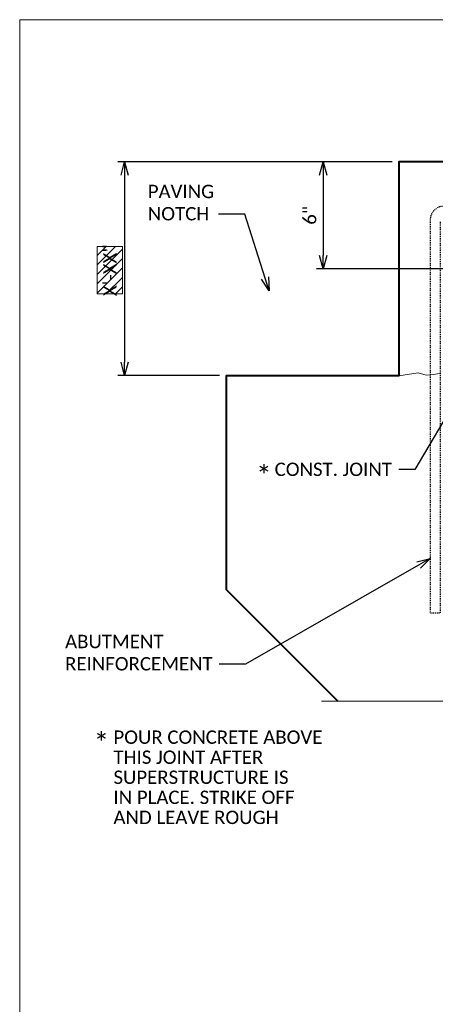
# Model space of a CAD drawing. Header units: metres. Extents: x -113 to 509, y -50 to 519.
# Tile 107 of 240: x -113 to -66, y 92 to 202. Entities that reach past the tile are written whole.
import ezdxf
from ezdxf import colors
from ezdxf.entities.mleader import LeaderData, LeaderLine
from ezdxf.enums import TextEntityAlignment as Align
from ezdxf.math import Vec2, Vec3

# ---------------------------------------------------------------- set-up
doc = ezdxf.new("R2010")
doc.units = ezdxf.units.M
doc.header["$MEASUREMENT"] = 0
doc.linetypes.add('Wisdot2', pattern=[0.125, 0.0625, -0.0625])
for name, color, linetype, lineweight in [('B_ANNO_BREAK', 7, 'Continuous', 18), ('B_ANNO_DIM', 7, 'Continuous', 18), ('B_ANNO_TEXT', 7, 'Continuous', 18), ('B_DETAIL', 7, 'Continuous', 18), ('B_DETAIL_HIDDEN', 7, 'Wisdot2', 25), ('B_DETAIL_OBJ', 7, 'Continuous', 40)]:
    doc.layers.add(name, color=color, linetype=linetype, lineweight=lineweight)
doc.layers.add('B_ANNO_DESIGN_NOTES', color=1, linetype='Continuous', lineweight=18, true_color=0xff0000)
doc.layers.add('B_ANNO_NOPLOT', color=47, linetype='Continuous', lineweight=18, plot=False)
doc.styles.add('Annotative', font='calibri.ttf', dxfattribs={"height": 0.0625})
doc.styles.get("Standard").update_dxf_attribs({"font": 'calibri.ttf'})
doc.dimstyles.new('Annotative', dxfattribs={"dimscale": 0, "dimtxt": 0.0625, "dimasz": 0.0625, "dimexe": 0.03125, "dimexo": 0.03125, "dimgap": 0.03125, "dimtad": 1, "dimdec": 3, "dimzin": 3, "dimdsep": 46, "dimlunit": 4, "dimtxsty": 'Standard', "dimblk": 'OPEN30', "dimcen": 0.03125, "dimaunit": 1, "dimadec": 0, "dimazin": 3, "dimtfac": 0.75, "dimtdec": 3, "dimtofl": 0, "dimtmove": 0, "dimatfit": 3, "dimldrblk": 'OPEN30', "dimfxl": 1, "dimtfill": 1, "dimfrac": 1, "dimtolj": 1, "dimtzin": 0, "dimarcsym": 0})

# ---------------------------------------------------------------- blocks, each defined once
blk = doc.blocks.new('_Open30')
at = {"color": 0, "linetype": 'ByBlock', "lineweight": -2}
for p, q in [((-1, 0.268), (0, 0)), ((0, 0), (-1, -0.268)), ((0, 0), (-1, 0))]:
    blk.add_line(p, q, dxfattribs=at)
blk = doc.blocks.new('*D1623')
at = {"layer": 'B_ANNO_DIM', "color": 0, "lineweight": -2, "transparency": 16777216}
for p, q in [((41.82, -80.44), (11.04, -80.44)), ((11.79, -81.94), (11.79, -102.94)), ((22.45, -104.44), (11.04, -104.44))]:
    blk.add_line(p, q, dxfattribs=at)
at = {"layer": 'Defpoints', "color": 0, "transparency": 16777216}
for p in [(42.57, -80.44), (11.79, -104.44), (23.2, -104.44)]:
    blk.add_point(p, dxfattribs=at)
at = {"layer": 'B_ANNO_DIM', "color": 0, "lineweight": -2, "transparency": 16777216, "xscale": 1.5, "yscale": 1.5, "zscale": 1.5}
for p, rotation in [((11.79, -80.44), 90), ((11.79, -104.44), 270)]:
    blk.add_blockref('_Open30', p, dxfattribs=dict(at, rotation=rotation))
blk = doc.blocks.new('*D43')
at = {"layer": 'B_ANNO_DIM', "color": 0, "lineweight": -2, "transparency": 16777216}
for p, q in [((-78.74, 184.9), (-78.74, 175.88)), ((-58.93, 174.38), (-79.49, 174.38))]:
    blk.add_line(p, q, dxfattribs=at)
at = {"layer": 'Defpoints', "color": 0, "transparency": 16777216}
for p in [(-78.74, 186.4), (-78.74, 174.38), (-58.18, 174.38)]:
    blk.add_point(p, dxfattribs=at)
at = {"layer": 'B_ANNO_DIM', "color": 0, "lineweight": -2, "transparency": 16777216, "xscale": 1.5, "yscale": 1.5, "zscale": 1.5}
for p, rotation in [((-78.74, 186.4), 90), ((-78.74, 174.38), 270)]:
    blk.add_blockref('_Open30', p, dxfattribs=dict(at, rotation=rotation))
at = {"layer": 'B_ANNO_DIM', "color": 0, "transparency": 16777216, "insert": (-80.26, 180.39), "char_height": 1.5, "attachment_point": 5, "rotation": 90, "bg_fill": 3, "box_fill_scale": 1.25, "bg_fill_color": 256, "bg_fill_true_color": 13158600, "bg_fill_transparency": 0}
blk.add_mtext('\\A1;6"', dxfattribs=at)
blk = doc.blocks.new('*U1687')
at = {"layer": 'B_ANNO_NOPLOT', "flags": 128}
blk.add_lwpolyline([(0, 0), (0, 252), (323.93, 252), (323.93, 238.86), (378, 238.86), (378, 40.5), (316.57, 40.5), (316.57, 0)], close=True, dxfattribs=at)
at = {"layer": 'B_ANNO_TEXT', "style": 'Annotative'}
for tag, p in [('JO1', (357.19, 85.33)), ('JO2', (357.19, 82.39)), ('JO3', (357.19, 79.39)), ('JO4', (357.19, 76.43)), ('JO5', (357.19, 73.44)), ('JO6', (357.19, 70.33)), ('JO7', (357.19, 67.48)), ('JO8', (357.19, 64.5)), ('JO9', (357.19, 61.53))]:
    blk.add_attdef(tag, text='', height=1.5, dxfattribs=at).set_placement(p, align=Align.CENTER)
blk = doc.blocks.new('*U1633')
at = {"layer": 'B_ANNO_NOPLOT', "flags": 128}
blk.add_lwpolyline([(0, 0), (0, 252), (323.93, 252), (323.93, 238.86), (378, 238.86), (378, 40.5), (316.57, 40.5), (316.57, 0)], close=True, dxfattribs=at)
blk = doc.blocks.new('*U1663')
at = {"layer": 'B_ANNO_NOPLOT', "flags": 128}
blk.add_lwpolyline([(0, 0), (0, 252), (323.9277, 252), (323.9277, 238.8552), (378, 238.8552), (378, 40.4996), (316.5708, 40.4996), (316.5708, 0)], close=True, dxfattribs=at)
blk = doc.blocks.new('*U2432')
at = {"layer": 'B_ANNO_NOPLOT', "flags": 128}
blk.add_lwpolyline([(0, -316.4871), (0, -64.4871), (323.9277, -64.4871), (323.9277, -77.632), (378, -77.632), (378, -275.9875), (316.5708, -275.9875), (316.5708, -316.4871)], close=True, dxfattribs=at)
at = {"layer": 'B_ANNO_TEXT', "style": 'Annotative'}
blk.add_attdef('DIM2', text='', height=1.5, rotation=315.056024, dxfattribs=at).set_placement((311.4772, 219.6159), align=Align.MIDDLE_CENTER)
blk = doc.blocks.new('INS_JTSS_SLPFAC_BASE')
at = {"layer": 'B_ANNO_DESIGN_NOTES'}
h = blk.add_hatch(dxfattribs=at)
h.set_pattern_fill('ANSI31', color=256, scale=6)
h.paths.add_polyline_path([(8.707, -89.9452), (8.707, -95.2681), (11.5447, -95.2681), (11.5447, -89.9452)])
at = {"layer": 'B_ANNO_BREAK', "flags": 128}
blk.add_lwpolyline([(76.0856, -140.9679), (54.4277, -140.9679), (54.0525, -139.937), (53.302, -141.9989), (52.9268, -140.9679), (33.8754, -140.9679)], dxfattribs=at)
at = {"layer": 'B_ANNO_DESIGN_NOTES'}
blk.add_lwpolyline([(8.707, -89.9452), (11.5447, -89.9452), (11.5447, -95.2681), (8.707, -95.2681)], close=True, dxfattribs=at)
at = {"layer": 'B_ANNO_NOPLOT', "flags": 128}
blk.add_lwpolyline([(0, -316.4871), (0, -64.4871), (323.9277, -64.4871), (323.9277, -77.632), (378, -77.632), (378, -275.9875), (316.5708, -275.9875), (316.5708, -316.4871)], close=True, dxfattribs=at)
at = {"layer": 'B_DETAIL', "flags": 128}
blk.add_lwpolyline([(47.1776, -104.1973), (46.4152, -104.2926), (45.6528, -104.388), (44.7633, -104.1337), (42.5746, -104.4421)], dxfattribs=at)
at = {"layer": 'B_DETAIL_HIDDEN', "flags": 128}
blk.add_lwpolyline([(69.3894, -87.1591), (69.3894, -131.0701), (70.5294, -131.0701), (70.5294, -86.9421, 0.41421356), (69.0294, -85.4421), (47.5976, -85.4421, 0.41421356), (46.0976, -86.9421), (46.0976, -131.0701), (47.2496, -131.0701), (47.2496, -87.1596)], format="xyb", dxfattribs=at)
at = {"layer": 'B_DETAIL_OBJ', "flags": 128}
blk.add_lwpolyline([(75.1236, -81.541), (75.221, -81.4401), (75.221, -80.842), (74.8246, -80.4421), (42.5746, -80.4421), (42.5746, -104.4421), (23.1996, -104.4421), (23.1996, -128.4421), (35.7254, -140.9679)], dxfattribs=at)
at = {"layer": 'B_ANNO_DIM', "lineweight": 30}
for tag, p in [('BAR1', (10.7294, -248.1165)), ('BAR3', (129.0984, -257.5272))]:
    blk.add_attdef(tag, text='', height=1.5, dxfattribs=at).set_placement(p, align=Align.TOP_LEFT)
at = {"layer": 'B_ANNO_DIM', "style": 'Annotative'}
for tag, p in [('BAR2', (96.1024, -274.8563)), ('BAR4', (122.9444, -296.1127))]:
    blk.add_attdef(tag, text='', height=1.5, dxfattribs=at).set_placement(p, align=Align.TOP_LEFT)
at = {"layer": 'B_ANNO_TEXT', "attachment_point": 1, "line_spacing_factor": 0.9, "style": 'Annotative'}
for s, insert, char_height, width in [('\\A1;*', (26.5546, -114.5868, -1.2634), 2.25, 171.676903), ('\\A1;*', (8.3086, -144.5733, -1.2634), 2.25, 171.676903), ('POUR CONCRETE ABOVE \\PTHIS JOINT AFTER\\PSUPERSTRUCTURE IS\\PIN PLACE. STRIKE OFF\\PAND LEAVE ROUGH', (10.5312, -144.2644), 1.5, 114.451269)]:
    blk.add_mtext(s, dxfattribs=dict(at, insert=insert, char_height=char_height, width=width))
at = {"layer": 'B_ANNO_TEXT', "style": 'Annotative'}
for tag, p in [('SS', (321.0554, -84.683)), ('BID#', (275.9705, -312.1489))]:
    blk.add_attdef(tag, p, '', height=1.5, dxfattribs=at)
blk.add_attdef('DIM3', text='', height=1.5, rotation=90, dxfattribs=at).set_placement((10.1258, -92.6066), align=Align.MIDDLE_CENTER)
at = {"layer": 'B_ANNO_DIM'}
dim = blk.add_linear_dim(base=(11.7895, -104.4421), p1=(42.5746, -80.4421), p2=(23.1996, -104.4421), angle=90, text=' ', dimstyle='Annotative', override={"dimlfac": 0.5}, dxfattribs=at)
dim.commit()
dim.dimension.update_dxf_attribs({"geometry": '*D1623', "text_midpoint": (11.7895, -92.4421)})
ml = blk.add_multileader_mtext('Standard', dxfattribs=at)
ml.set_content('PAVING\\PNOTCH', color=256)
ml.set_leader_properties()
ml.set_arrow_properties(name='OPEN30')
ml.build(insert=Vec2(0, 0))
ml.multileader.update_dxf_attribs({"text_right_attachment_type": 3, "dogleg_length": 0.0625, "arrow_head_size": 1.5, "scale": 24})
ctx = ml.context
ctx.base_point, ctx.scale, ctx.char_height, ctx.arrow_head_size, ctx.landing_gap_size, ctx.plane_origin = Vec3(13.6398, -83.7773), 24, 1.5, 1.5, 0.75, Vec3(46.0187, -71.1855)
ctx.right_attachment = 3
notes = []
notes.append((ctx, [(0, (1, 1, 0), (23.811, -86.3061), (-1, 0), 1.5, [(0, [(28.0039, -94.9143), (25.286, -86.3061), (24.7088, -86.3061)], 0, [])])]))
ctx.mtext.insert, ctx.mtext.flow_direction = Vec3(14.3898, -83.0163), 5
ml = blk.add_multileader_mtext('Standard', dxfattribs=at)
ml.set_content('CONST. JOINT', color=256)
ml.set_leader_properties()
ml.set_arrow_properties(name='OPEN30')
ml.build(insert=Vec2(0, 0))
ml.multileader.update_dxf_attribs({"text_right_attachment_type": 3, "dogleg_length": 0.0625, "arrow_head_size": 1.5, "scale": 24})
ctx = ml.context
ctx.base_point, ctx.scale, ctx.char_height, ctx.arrow_head_size, ctx.landing_gap_size, ctx.plane_origin = Vec3(27.8874, -114.9631), 24, 1.5, 1.5, 0.75, Vec3(50.8062, -104.0775)
ctx.right_attachment = 3
notes.append((ctx, [(0, (1, 1, 0), (44.0666, -114.9781), (-1, 0), 1.5, [(0, [(50.8062, -104.0775), (44.3574, -114.9781), (44.1866, -114.9781)], 0, [])])]))
ctx.mtext.insert, ctx.mtext.flow_direction = Vec3(28.6374, -114.2022), 5
ml = blk.add_multileader_mtext('Standard', dxfattribs=at)
ml.set_content('ABUTMENT\\PREINFORCEMENT', color=256)
ml.set_leader_properties()
ml.set_arrow_properties(name='OPEN30')
ml.build(insert=Vec2(0, 0))
ml.multileader.update_dxf_attribs({"text_right_attachment_type": 3, "dogleg_length": 0.0625, "arrow_head_size": 1.5, "scale": 24})
ctx = ml.context
ctx.base_point, ctx.scale, ctx.char_height, ctx.arrow_head_size, ctx.landing_gap_size, ctx.plane_origin = Vec3(4.3494, -134.2885), 24, 1.5, 1.5, 0.75, Vec3(46.0976, -121.6829)
ctx.right_attachment = 3
notes.append((ctx, [(0, (1, 1, 0), (23.8898, -136.8035), (-1, 0), 1.5, [(0, [(46.0976, -124.9535), (25.3648, -136.8035), (24.7876, -136.8035)], 0, [])])]))
ctx.mtext.insert, ctx.mtext.flow_direction = Vec3(5.0994, -133.5276), 5
for ctx, leaders in notes:
    for number, flags, end, landing, length, lines in leaders:
        leader = LeaderData()
        leader.index, (leader.has_last_leader_line, leader.has_dogleg_vector, leader.attachment_direction) = number, flags
        leader.last_leader_point, leader.dogleg_vector, leader.dogleg_length = Vec3(end), Vec3(landing), length
        for number, points, colour, breaks in lines:
            line = LeaderLine()
            line.index, line.vertices, line.color, line.breaks = number, Vec3.list(points), colors.encode_raw_color(colour), breaks
            leader.lines.append(line)
        ctx.leaders.append(leader)
dim = blk.add_linear_dim(base=(34.0854, -92.4541), p1=(34.0854, -80.4421), p2=(54.6534, -92.4541), angle=90, dimstyle='Annotative', override={"dimlfac": 0.5}, dxfattribs=at)
dim.commit()
dim.dimension.update_dxf_attribs({"geometry": '*D43', "text_midpoint": (32.5676, -86.4481), "insert": (112.8286, -266.8387)})

msp = doc.modelspace()

# ---------------------------------------------------------------- block references
ref = msp.add_blockref('INS_JTSS_SLPFAC_BASE', (-112.83, 266.84))
ref.add_attrib('DIM3', 'X\'-XX"', dxfattribs={"layer": 'B_ANNO_TEXT', "height": 1.5, "rotation": 90, "style": 'Annotative'}).set_placement((-102.7, 174.23), align=Align.MIDDLE_CENTER)

# ---------------------------------------------------------------- next in the draw order: block references
for name in ['*U1633', '*U1687']:
    msp.add_blockref(name, (-112.83, -49.65))

# ---------------------------------------------------------------- next in the draw order: block references
msp.add_blockref('*U1663', (-112.83, -49.65))

# ---------------------------------------------------------------- next in the draw order: block references
msp.add_blockref('*U2432', (-112.83, 266.84))

doc.saveas('drawing.dxf')
